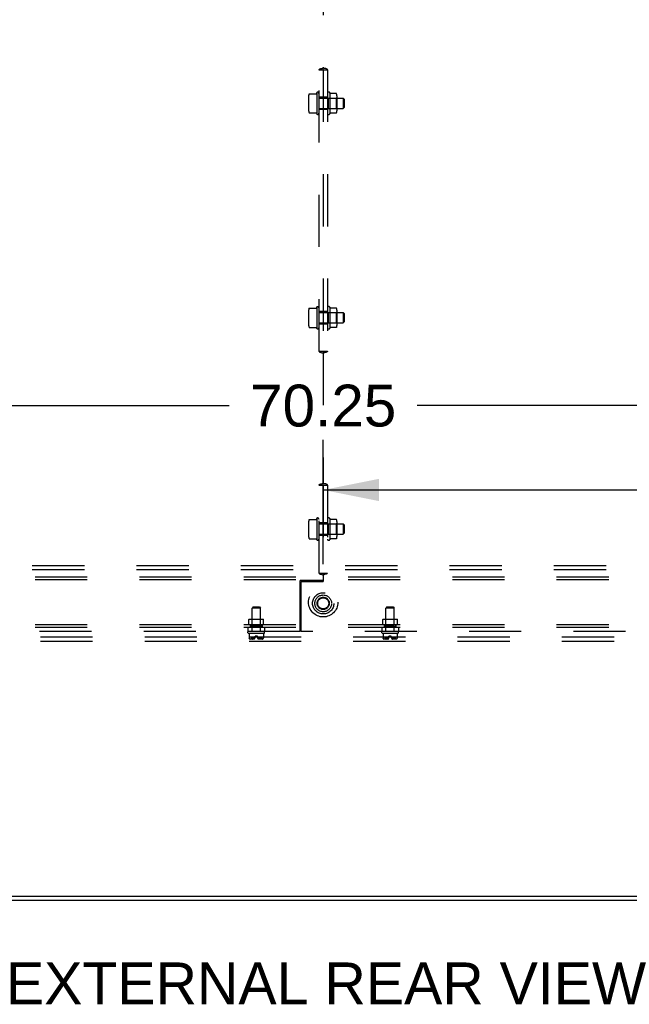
# Model space of a CAD drawing. Header units: inches. Extents: x 0 to 283, y 0 to 183.
# Tile 64 of 99: x 230 to 248, y 47 to 76. Entities that reach past the tile are written whole.
import ezdxf

# ---------------------------------------------------------------- set-up
doc = ezdxf.new("R2010")
doc.units = ezdxf.units.IN
doc.header["$LTSCALE"] = 15.583333
doc.header["$MEASUREMENT"] = 0
doc.linetypes.add('DOT', pattern=[0.2, 0.1, -0.1])
doc.linetypes.add('HIDDEN', pattern=[0.2, 0.1, -0.1])
doc.layers.get('0').update_dxf_attribs({"linetype": 'CONTINUOUS'})
for name, color, linetype in [('DEFAULT_2', 8, 'HIDDEN'), ('DIMENSIONS', 7, 'CONTINUOUS'), ('SUBPANEL', 7, 'CONTINUOUS')]:
    doc.layers.add(name, color=color, linetype=linetype)
doc.styles.get("Standard").update_dxf_attribs({"font": 'arial.ttf'})
doc.dimstyles.new('DIMSTYLE_1', dxfattribs={"dimtxt": 1.25, "dimasz": 1.666667, "dimexe": 0.09, "dimexo": 0.07, "dimgap": 0.0375, "dimtad": 0, "dimtih": 1, "dimtoh": 1, "dimzin": 4, "dimdsep": 46, "dimtxsty": 'Standard', "dimblk": '_FILLED', "dimblk1": '_FILLED', "dimblk2": '_FILLED', "dimcen": 0.09, "dimazin": 1, "dimtfac": 1, "dimtdec": 3, "dimtofl": 0, "dimtmove": 0, "dimatfit": 3, "dimldrblk": '_FILLED', "dimfxl": 0, "dimtolj": 1, "dimtzin": 4, "dimarcsym": 0})

# ---------------------------------------------------------------- blocks, each defined once
blk = doc.blocks.new('_FILLED')
at = {"color": 0, "linetype": 'ByBlock'}
blk.add_solid([(0, 0), (-1, 0.2), (-1, -0.2)], dxfattribs=at)
blk = doc.blocks.new('*D9')
at = {"layer": 'DIMENSIONS', "color": 2, "linetype": 'Continuous'}
for p, q in [((239.125, 59.87), (239.125, 63.591)), ((274.25, 59.87), (274.25, 63.591)), ((239.125, 62.091), (253.878, 62.091)), ((274.25, 62.091), (259.496, 62.091))]:
    blk.add_line(p, q, dxfattribs=at)
at = {"layer": 'DIMENSIONS', "color": 2, "linetype": 'Continuous', "xscale": 1.6666666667, "yscale": 1.6666666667, "zscale": 1.6666666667, "rotation": 180}
blk.add_blockref('_FILLED', (239.125, 62.091), dxfattribs=at)
at = {"layer": 'DIMENSIONS', "color": 2, "linetype": 'Continuous', "xscale": 1.6666666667, "yscale": 1.6666666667, "zscale": 1.6666666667}
blk.add_blockref('_FILLED', (274.25, 62.091), dxfattribs=at)
at = {"layer": 'DIMENSIONS', "color": 2, "linetype": 'Continuous', "insert": (256.687, 62.716), "char_height": 1.25, "width": 4.36803, "attachment_point": 2, "line_spacing_factor": 0.9}
blk.add_mtext('35.13', dxfattribs=at)
blk = doc.blocks.new('*D10')
at = {"layer": 'DIMENSIONS', "color": 2, "linetype": 'Continuous'}
for p, q in [((204, 59.87), (204, 66.112)), ((274.25, 59.87), (274.25, 66.112)), ((204, 64.612), (236.316, 64.612)), ((274.25, 64.612), (241.934, 64.612))]:
    blk.add_line(p, q, dxfattribs=at)
at = {"layer": 'DIMENSIONS', "color": 2, "linetype": 'Continuous', "xscale": 1.6666666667, "yscale": 1.6666666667, "zscale": 1.6666666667, "rotation": 180}
blk.add_blockref('_FILLED', (204, 64.612), dxfattribs=at)
at = {"layer": 'DIMENSIONS', "color": 2, "linetype": 'Continuous', "xscale": 1.6666666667, "yscale": 1.6666666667, "zscale": 1.6666666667}
blk.add_blockref('_FILLED', (274.25, 64.612), dxfattribs=at)
at = {"layer": 'DIMENSIONS', "color": 2, "linetype": 'Continuous', "insert": (239.125, 65.237), "char_height": 1.25, "width": 4.36803, "attachment_point": 2, "line_spacing_factor": 0.9}
blk.add_mtext('70.25', dxfattribs=at)

msp = doc.modelspace()

# ---------------------------------------------------------------- linework, layer by layer
at = {"color": 7, "linetype": 'Continuous'}
for p, q in [((277.812, 49.829), (200.437, 49.829)), ((212.46, 49.954), (265.79, 49.954))]:
    msp.add_line(p, q, dxfattribs=at)
at = {"layer": 'DEFAULT_2', "color": 8, "linetype": 'HIDDEN'}
for p, q in [((275.625, 59.829), (202.625, 59.829)), ((275.625, 59.704), (202.625, 59.704)), ((202.625, 57.704), (275.625, 57.704)), ((202.625, 57.579), (275.625, 57.579))]:
    msp.add_line(p, q, dxfattribs=at)
for radius in [0.318, 0.183, 0.166]:
    msp.add_circle((239.125, 58.704), radius, dxfattribs=at)
at = {"layer": 'DEFAULT_2', "color": 8, "linetype": 'DOT'}
msp.add_circle((239.125, 58.704), 0.17, dxfattribs=at)
at = {"layer": 'SUBPANEL', "color": 8, "linetype": 'HIDDEN'}
for p, q in [((239.125, 77.834), (239.125, 74.699)), ((238.999, 74.641), (239.251, 74.641)), ((239, 66.235), (239, 74.641)), ((239.121, 74.648), (239.125, 74.648)), ((239.125, 74.648), (239.123, 74.648)), ((239.126, 74.648), (239.125, 74.648)), ((239.125, 74.648), (239.128, 74.648)), ((239.125, 74.641), (239.125, 66.235)), ((239.25, 74.641), (239.25, 66.235)), ((238.69, 73.865), (238.69, 73.417)), ((238.711, 73.928), (238.913, 73.928)), ((238.923, 73.935), (238.93, 73.956)), ((238.93, 73.956), (238.93, 73.326)), ((239.25, 73.829), (239, 73.829)), ((239.32, 73.96), (239.32, 73.323)), ((239.515, 73.931), (239.344, 73.931)), ((239.536, 73.868), (239.536, 73.414)), ((239, 73.796), (239.72, 73.796)), ((239.27, 73.797), (239.25, 73.817)), ((239.27, 73.797), (239.516, 73.797)), ((239.27, 73.797), (239.27, 73.485)), ((239.516, 73.797), (239.536, 73.817)), ((239.516, 73.797), (239.516, 73.485)), ((239.75, 73.766), (239.72, 73.796)), ((239.72, 73.796), (239.72, 73.486)), ((239.75, 73.766), (239.75, 73.516)), ((238.711, 73.354), (238.913, 73.354)), ((238.923, 73.347), (238.93, 73.326)), ((239, 73.486), (239.72, 73.486)), ((239.25, 73.454), (239, 73.454)), ((239.27, 73.485), (239.25, 73.465)), ((239.27, 73.485), (239.516, 73.485)), ((239.515, 73.351), (239.344, 73.351)), ((239.516, 73.485), (239.536, 73.465)), ((239.75, 73.516), (239.72, 73.486)), ((238.69, 67.459), (238.69, 67.011)), ((238.711, 67.522), (238.913, 67.522)), ((238.923, 67.529), (238.93, 67.55)), ((238.93, 67.55), (238.93, 66.92)), ((239.25, 67.422), (239, 67.422)), ((239, 67.39), (239.72, 67.39)), ((239.27, 67.391), (239.25, 67.411)), ((239.27, 67.391), (239.516, 67.391)), ((239.27, 67.391), (239.27, 67.079)), ((239.32, 67.553), (239.32, 66.917)), ((239.515, 67.525), (239.344, 67.525)), ((239.516, 67.391), (239.536, 67.411)), ((239.516, 67.391), (239.516, 67.079)), ((239.536, 67.462), (239.536, 67.008)), ((239.75, 67.36), (239.72, 67.39)), ((239.72, 67.39), (239.72, 67.08)), ((239.75, 67.36), (239.75, 67.11)), ((239, 67.08), (239.72, 67.08)), ((239.27, 67.079), (239.25, 67.059)), ((239.27, 67.079), (239.516, 67.079)), ((239.516, 67.079), (239.536, 67.059)), ((239.75, 67.11), (239.72, 67.08)), ((238.711, 66.948), (238.913, 66.948)), ((238.923, 66.941), (238.93, 66.92)), ((239.25, 67.047), (239, 67.047)), ((239.515, 66.945), (239.344, 66.945)), ((238.999, 66.235), (239.251, 66.235)), ((239.125, 66.228), (239.121, 66.228)), ((239.123, 66.228), (239.124, 66.228)), ((239.128, 66.228), (239.125, 66.228)), ((239.125, 66.228), (239.126, 66.228)), ((239.125, 66.178), (239.125, 62.292)), ((238.999, 62.235), (239.251, 62.235)), ((239, 59.61), (239, 62.235)), ((239.121, 62.242), (239.125, 62.242)), ((239.125, 62.242), (239.123, 62.242)), ((239.126, 62.242), (239.125, 62.242)), ((239.125, 62.242), (239.128, 62.242)), ((239.125, 62.235), (239.125, 59.61)), ((239.25, 62.235), (239.25, 59.61)), ((238.711, 61.21), (238.913, 61.21)), ((238.923, 61.217), (238.93, 61.237)), ((238.93, 61.237), (238.93, 60.608)), ((239.32, 61.241), (239.32, 60.604)), ((239.515, 61.212), (239.344, 61.212)), ((238.69, 61.146), (238.69, 60.699)), ((239.25, 61.11), (239, 61.11)), ((239, 61.077), (239.72, 61.077)), ((239.27, 61.078), (239.25, 61.098)), ((239.27, 61.078), (239.516, 61.078)), ((239.27, 61.078), (239.27, 60.766)), ((239.516, 61.078), (239.536, 61.098)), ((239.516, 61.078), (239.516, 60.766)), ((239.536, 61.149), (239.536, 60.696)), ((239.75, 61.047), (239.72, 61.077)), ((239.72, 61.077), (239.72, 60.767)), ((239.75, 61.047), (239.75, 60.797)), ((238.711, 60.635), (238.913, 60.635)), ((238.923, 60.628), (238.93, 60.608)), ((239, 60.767), (239.72, 60.767)), ((239.25, 60.735), (239, 60.735)), ((239.27, 60.766), (239.25, 60.746)), ((239.27, 60.766), (239.516, 60.766)), ((239.515, 60.632), (239.344, 60.632)), ((239.516, 60.766), (239.536, 60.746)), ((239.75, 60.797), (239.72, 60.767)), ((260.125, 59.485), (218.125, 59.485)), ((238.999, 59.61), (239.251, 59.61)), ((239.125, 59.603), (239.121, 59.603)), ((239.123, 59.603), (239.124, 59.603)), ((239.128, 59.603), (239.125, 59.603)), ((239.125, 59.603), (239.126, 59.603)), ((239.125, 59.553), (239.125, 59.36)), ((260.125, 59.407), (218.125, 59.407)), ((239.125, 59.391), (238.437, 59.391)), ((238.437, 57.86), (238.437, 59.391)), ((238.468, 59.36), (239.125, 59.36)), ((238.468, 57.86), (238.468, 59.36)), ((237.031, 58.595), (237.001, 58.565)), ((237.249, 58.565), (237.001, 58.565)), ((237.001, 57.86), (237.001, 58.565)), ((237.031, 58.595), (237.219, 58.595)), ((237.219, 58.595), (237.249, 58.565)), ((237.249, 57.86), (237.249, 58.565)), ((241.031, 58.595), (241.001, 58.565)), ((241.249, 58.565), (241.001, 58.565)), ((241.001, 57.86), (241.001, 58.565)), ((241.031, 58.595), (241.219, 58.595)), ((241.219, 58.595), (241.249, 58.565)), ((241.249, 57.86), (241.249, 58.565)), ((260.125, 58.063), (218.125, 58.063)), ((260.125, 57.985), (218.125, 57.985)), ((236.875, 57.985), (236.875, 57.86)), ((236.915, 58.233), (236.905, 58.223)), ((237.345, 58.223), (236.905, 58.223)), ((236.905, 58.063), (236.905, 58.223)), ((236.915, 58.233), (237.335, 58.233)), ((236.953, 58.063), (236.953, 57.985)), ((236.953, 58.009), (236.953, 58.063)), ((236.953, 58.009), (237.296, 58.009)), ((237, 58.223), (236.99, 58.233)), ((237, 58.019), (236.99, 58.009)), ((237, 58.019), (237, 58.223)), ((237.25, 58.019), (237, 58.019)), ((237.25, 58.223), (237.26, 58.233)), ((237.25, 58.019), (237.25, 58.223)), ((237.25, 58.019), (237.26, 58.009)), ((237.296, 58.009), (237.296, 58.063)), ((237.297, 58.063), (237.297, 57.985)), ((237.335, 58.233), (237.345, 58.223)), ((237.345, 58.063), (237.345, 58.223)), ((237.375, 57.985), (237.375, 57.86)), ((240.875, 57.985), (240.875, 57.86)), ((240.915, 58.233), (240.905, 58.223)), ((241.345, 58.223), (240.905, 58.223)), ((240.905, 58.063), (240.905, 58.223)), ((240.915, 58.233), (241.335, 58.233)), ((240.953, 58.063), (240.953, 57.985)), ((240.953, 58.009), (240.953, 58.063)), ((240.953, 58.009), (241.296, 58.009)), ((241, 58.223), (240.99, 58.233)), ((241, 58.019), (240.99, 58.009)), ((241, 58.019), (241, 58.223)), ((241.25, 58.019), (241, 58.019)), ((241.25, 58.223), (241.26, 58.233)), ((241.25, 58.019), (241.25, 58.223)), ((241.25, 58.019), (241.26, 58.009)), ((241.296, 58.009), (241.296, 58.063)), ((241.297, 58.063), (241.297, 57.985)), ((241.335, 58.233), (241.345, 58.223)), ((241.345, 58.063), (241.345, 58.223)), ((241.375, 57.985), (241.375, 57.86)), ((238.437, 57.86), (205.156, 57.86)), ((236.875, 57.828), (236.875, 57.85)), ((236.885, 57.818), (237.365, 57.818)), ((236.912, 57.818), (236.912, 57.672)), ((236.912, 57.672), (236.912, 57.672)), ((236.912, 57.672), (236.912, 57.671)), ((236.912, 57.672), (236.912, 57.671)), ((236.912, 57.671), (236.913, 57.671)), ((236.913, 57.671), (236.913, 57.67)), ((236.913, 57.67), (236.913, 57.669)), ((236.913, 57.67), (236.913, 57.67)), ((236.913, 57.669), (236.913, 57.668)), ((236.914, 57.667), (236.913, 57.668)), ((236.913, 57.668), (236.913, 57.668)), ((236.914, 57.667), (236.915, 57.664)), ((236.925, 57.647), (236.923, 57.649)), ((236.925, 57.647), (236.926, 57.646)), ((237.09, 57.683), (236.971, 57.683)), ((236.971, 57.683), (236.971, 57.636)), ((237.005, 57.649), (237.004, 57.647)), ((237.014, 57.664), (237.015, 57.667)), ((237.015, 57.667), (237.015, 57.668)), ((237.022, 57.669), (237.022, 57.67)), ((237.023, 57.668), (237.022, 57.669)), ((237.023, 57.668), (237.023, 57.668)), ((237.024, 57.667), (237.023, 57.668)), ((237.026, 57.664), (237.024, 57.667)), ((237.025, 57.664), (237.028, 57.661)), ((237.16, 57.723), (237.09, 57.723)), ((237.09, 57.689), (237.09, 57.723)), ((237.16, 57.689), (237.16, 57.723)), ((237.279, 57.683), (237.16, 57.683)), ((237.209, 57.651), (237.212, 57.653)), ((237.224, 57.664), (237.226, 57.667)), ((237.234, 57.668), (237.234, 57.669)), ((237.235, 57.667), (237.235, 57.668)), ((237.235, 57.667), (237.236, 57.664)), ((237.246, 57.647), (237.245, 57.649)), ((237.246, 57.647), (237.248, 57.645)), ((237.279, 57.683), (237.279, 57.636)), ((237.324, 57.646), (237.325, 57.647)), ((237.326, 57.649), (237.325, 57.647)), ((237.335, 57.664), (237.336, 57.667)), ((237.337, 57.672), (237.337, 57.672)), ((237.337, 57.672), (237.337, 57.671)), ((237.337, 57.672), (237.338, 57.672)), ((237.337, 57.671), (237.337, 57.671)), ((237.337, 57.671), (237.337, 57.671)), ((237.337, 57.67), (237.337, 57.671)), ((237.337, 57.67), (237.337, 57.67)), ((237.337, 57.669), (237.337, 57.67)), ((237.338, 57.818), (237.338, 57.672)), ((237.338, 57.672), (237.337, 57.672)), ((237.375, 57.828), (237.375, 57.85)), ((273.094, 57.86), (238.468, 57.86)), ((240.875, 57.828), (240.875, 57.85)), ((240.885, 57.818), (241.365, 57.818)), ((240.912, 57.818), (240.912, 57.672)), ((240.912, 57.672), (240.912, 57.672)), ((240.912, 57.672), (240.912, 57.671)), ((240.912, 57.672), (240.912, 57.671)), ((240.912, 57.671), (240.913, 57.671)), ((240.913, 57.671), (240.913, 57.67)), ((240.913, 57.67), (240.913, 57.669)), ((240.913, 57.67), (240.913, 57.67)), ((240.913, 57.669), (240.913, 57.668)), ((240.914, 57.667), (240.913, 57.668)), ((240.913, 57.668), (240.913, 57.668)), ((240.914, 57.667), (240.915, 57.664)), ((240.925, 57.647), (240.923, 57.649)), ((240.925, 57.647), (240.926, 57.646)), ((241.09, 57.683), (240.971, 57.683)), ((240.971, 57.683), (240.971, 57.636)), ((241.005, 57.649), (241.004, 57.647)), ((241.014, 57.664), (241.015, 57.667)), ((241.015, 57.667), (241.015, 57.668)), ((241.022, 57.669), (241.022, 57.67)), ((241.023, 57.668), (241.022, 57.669)), ((241.023, 57.668), (241.023, 57.668)), ((241.024, 57.667), (241.023, 57.668)), ((241.026, 57.664), (241.024, 57.667)), ((241.025, 57.664), (241.028, 57.661)), ((241.16, 57.723), (241.09, 57.723)), ((241.09, 57.689), (241.09, 57.723)), ((241.16, 57.689), (241.16, 57.723)), ((241.279, 57.683), (241.16, 57.683)), ((241.209, 57.651), (241.212, 57.653)), ((241.228, 57.669), (241.227, 57.668)), ((241.234, 57.668), (241.234, 57.669)), ((241.235, 57.667), (241.235, 57.668)), ((241.235, 57.667), (241.236, 57.664)), ((241.246, 57.647), (241.245, 57.649)), ((241.246, 57.647), (241.248, 57.645)), ((241.279, 57.683), (241.279, 57.636)), ((241.324, 57.646), (241.325, 57.647)), ((241.326, 57.649), (241.325, 57.647)), ((241.335, 57.664), (241.336, 57.667)), ((241.337, 57.672), (241.337, 57.672)), ((241.337, 57.672), (241.337, 57.671)), ((241.337, 57.672), (241.338, 57.672)), ((241.337, 57.671), (241.337, 57.671)), ((241.337, 57.671), (241.337, 57.671)), ((241.337, 57.67), (241.337, 57.671)), ((241.337, 57.67), (241.337, 57.67)), ((241.337, 57.669), (241.337, 57.67)), ((241.338, 57.818), (241.338, 57.672)), ((241.338, 57.672), (241.337, 57.672)), ((241.375, 57.828), (241.375, 57.85)), ((236.933, 57.639), (236.926, 57.646)), ((237.058, 57.636), (236.938, 57.636)), ((237.001, 57.644), (237, 57.643)), ((237.312, 57.636), (237.192, 57.636)), ((237.324, 57.646), (237.316, 57.639)), ((240.933, 57.639), (240.926, 57.646)), ((241.058, 57.636), (240.938, 57.636)), ((241.001, 57.644), (241, 57.643)), ((241.312, 57.636), (241.192, 57.636)), ((241.324, 57.646), (241.316, 57.639))]:
    msp.add_line(p, q, dxfattribs=at)
for points in [[(238.999, 74.641), (239, 74.649), (239.004, 74.656), (239.012, 74.662), (239.023, 74.667), (239.036, 74.672), (239.051, 74.676), (239.068, 74.68), (239.087, 74.685), (239.106, 74.691), (239.125, 74.699)], [(239.12, 74.649), (239.12, 74.649), (239.12, 74.649), (239.121, 74.65), (239.121, 74.652), (239.122, 74.655), (239.122, 74.659), (239.123, 74.666), (239.124, 74.674), (239.124, 74.685), (239.125, 74.699)], [(239.12, 74.648), (239.12, 74.648), (239.12, 74.649), (239.12, 74.649)], [(239.123, 74.641), (239.122, 74.645), (239.12, 74.647), (239.12, 74.648)], [(239.13, 74.649), (239.13, 74.649), (239.13, 74.649), (239.129, 74.65), (239.129, 74.652), (239.128, 74.655), (239.127, 74.659), (239.127, 74.666), (239.126, 74.674), (239.125, 74.685), (239.125, 74.699)], [(239.251, 74.641), (239.25, 74.649), (239.246, 74.656), (239.238, 74.662), (239.227, 74.667), (239.214, 74.672), (239.199, 74.676), (239.181, 74.68), (239.163, 74.685), (239.144, 74.691), (239.125, 74.699)], [(239.126, 74.641), (239.128, 74.645), (239.129, 74.647), (239.13, 74.648)], [(239.13, 74.648), (239.13, 74.648), (239.13, 74.649), (239.13, 74.649)], [(238.702, 73.922), (238.703, 73.924), (238.704, 73.925), (238.705, 73.926), (238.707, 73.927), (238.708, 73.928), (238.71, 73.928), (238.711, 73.928)], [(238.923, 73.935), (238.923, 73.935), (238.923, 73.935), (238.923, 73.935), (238.923, 73.935), (238.923, 73.935), (238.923, 73.935), (238.923, 73.935), (238.923, 73.935), (238.923, 73.934), (238.923, 73.934), (238.923, 73.934), (238.922, 73.934), (238.922, 73.934), (238.922, 73.934), (238.922, 73.934), (238.922, 73.934), (238.922, 73.934), (238.922, 73.934), (238.922, 73.933), (238.922, 73.933), (238.922, 73.933), (238.922, 73.933), (238.922, 73.933), (238.922, 73.933), (238.922, 73.933), (238.922, 73.933), (238.922, 73.933), (238.922, 73.932), (238.921, 73.932), (238.921, 73.932), (238.921, 73.932), (238.921, 73.932), (238.921, 73.932), (238.921, 73.932), (238.921, 73.932), (238.921, 73.932), (238.921, 73.931), (238.92, 73.931), (238.92, 73.931), (238.92, 73.931), (238.92, 73.931), (238.92, 73.931), (238.92, 73.931), (238.92, 73.931), (238.919, 73.93), (238.919, 73.93), (238.919, 73.93), (238.919, 73.93), (238.919, 73.93), (238.918, 73.93), (238.918, 73.93), (238.918, 73.929), (238.918, 73.929), (238.918, 73.929), (238.917, 73.929), (238.917, 73.929), (238.917, 73.929), (238.916, 73.929), (238.916, 73.929), (238.916, 73.929), (238.915, 73.928), (238.915, 73.928), (238.914, 73.928), (238.914, 73.928), (238.913, 73.928)], [(239.344, 73.931), (239.344, 73.931), (239.343, 73.931), (239.343, 73.931), (239.342, 73.931), (239.342, 73.932), (239.341, 73.932), (239.341, 73.932), (239.34, 73.932), (239.34, 73.932), (239.34, 73.932), (239.34, 73.932), (239.339, 73.933), (239.339, 73.933), (239.339, 73.933), (239.339, 73.933), (239.338, 73.933), (239.338, 73.933), (239.338, 73.933), (239.338, 73.934), (239.338, 73.934), (239.337, 73.934), (239.337, 73.934), (239.337, 73.934), (239.337, 73.934), (239.337, 73.934), (239.337, 73.934), (239.337, 73.935), (239.337, 73.935), (239.336, 73.935), (239.336, 73.935), (239.336, 73.935), (239.336, 73.935), (239.336, 73.935), (239.336, 73.935), (239.336, 73.935), (239.336, 73.936), (239.336, 73.936), (239.336, 73.936), (239.336, 73.936)], [(239.524, 73.925), (239.523, 73.926), (239.522, 73.928), (239.521, 73.929), (239.52, 73.929), (239.519, 73.93), (239.518, 73.931), (239.517, 73.931), (239.515, 73.931), (239.515, 73.931)], [(238.702, 73.36), (238.703, 73.359), (238.704, 73.357), (238.705, 73.356), (238.707, 73.355), (238.708, 73.355), (238.71, 73.354), (238.711, 73.354)], [(238.913, 73.354), (238.914, 73.354), (238.914, 73.354), (238.915, 73.354), (238.915, 73.354), (238.916, 73.354), (238.916, 73.354), (238.916, 73.354), (238.917, 73.354), (238.917, 73.353), (238.917, 73.353), (238.918, 73.353), (238.918, 73.353), (238.918, 73.353), (238.918, 73.353), (238.918, 73.353), (238.919, 73.353), (238.919, 73.352), (238.919, 73.352), (238.919, 73.352), (238.919, 73.352), (238.92, 73.352), (238.92, 73.352), (238.92, 73.352), (238.92, 73.351), (238.92, 73.351), (238.92, 73.351), (238.92, 73.351), (238.921, 73.351), (238.921, 73.351), (238.921, 73.351), (238.921, 73.351), (238.921, 73.35), (238.921, 73.35), (238.921, 73.35), (238.921, 73.35), (238.921, 73.35), (238.922, 73.35), (238.922, 73.35), (238.922, 73.35), (238.922, 73.35), (238.922, 73.349), (238.922, 73.349), (238.922, 73.349), (238.922, 73.349), (238.922, 73.349), (238.922, 73.349), (238.922, 73.349), (238.922, 73.349), (238.922, 73.349), (238.922, 73.349), (238.922, 73.348), (238.922, 73.348), (238.922, 73.348), (238.923, 73.348), (238.923, 73.348), (238.923, 73.348), (238.923, 73.348), (238.923, 73.348), (238.923, 73.348), (238.923, 73.348), (238.923, 73.347), (238.923, 73.347), (238.923, 73.347), (238.923, 73.347), (238.923, 73.347)], [(239.336, 73.347), (239.336, 73.347), (239.336, 73.347), (239.336, 73.347), (239.336, 73.347), (239.336, 73.347), (239.336, 73.347), (239.336, 73.347), (239.336, 73.347), (239.336, 73.348), (239.337, 73.348), (239.337, 73.348), (239.337, 73.348), (239.337, 73.348), (239.337, 73.348), (239.337, 73.348), (239.337, 73.348), (239.337, 73.349), (239.338, 73.349), (239.338, 73.349), (239.338, 73.349), (239.338, 73.349), (239.338, 73.349), (239.339, 73.35), (239.339, 73.35), (239.339, 73.35), (239.34, 73.35), (239.34, 73.35), (239.34, 73.35), (239.341, 73.35), (239.341, 73.351), (239.341, 73.351), (239.342, 73.351), (239.342, 73.351), (239.343, 73.351), (239.344, 73.351), (239.344, 73.351)], [(239.524, 73.357), (239.523, 73.356), (239.522, 73.355), (239.521, 73.354), (239.52, 73.353), (239.519, 73.352), (239.518, 73.352), (239.517, 73.351), (239.515, 73.351), (239.515, 73.351)], [(238.702, 67.516), (238.703, 67.518), (238.704, 67.519), (238.705, 67.52), (238.707, 67.521), (238.708, 67.522), (238.71, 67.522), (238.711, 67.522)], [(238.923, 67.529), (238.923, 67.529), (238.923, 67.529), (238.923, 67.529), (238.923, 67.529), (238.923, 67.529), (238.923, 67.528), (238.923, 67.528), (238.923, 67.528), (238.923, 67.528), (238.923, 67.528), (238.923, 67.528), (238.922, 67.528), (238.922, 67.528), (238.922, 67.528), (238.922, 67.528), (238.922, 67.528), (238.922, 67.527), (238.922, 67.527), (238.922, 67.527), (238.922, 67.527), (238.922, 67.527), (238.922, 67.527), (238.922, 67.527), (238.922, 67.527), (238.922, 67.527), (238.922, 67.526), (238.922, 67.526), (238.922, 67.526), (238.921, 67.526), (238.921, 67.526), (238.921, 67.526), (238.921, 67.526), (238.921, 67.526), (238.921, 67.526), (238.921, 67.525), (238.921, 67.525), (238.921, 67.525), (238.92, 67.525), (238.92, 67.525), (238.92, 67.525), (238.92, 67.525), (238.92, 67.525), (238.92, 67.524), (238.92, 67.524), (238.919, 67.524), (238.919, 67.524), (238.919, 67.524), (238.919, 67.524), (238.919, 67.524), (238.918, 67.523), (238.918, 67.523), (238.918, 67.523), (238.918, 67.523), (238.918, 67.523), (238.917, 67.523), (238.917, 67.523), (238.917, 67.523), (238.916, 67.522), (238.916, 67.522), (238.916, 67.522), (238.915, 67.522), (238.915, 67.522), (238.914, 67.522), (238.914, 67.522), (238.913, 67.522)], [(239.344, 67.525), (239.344, 67.525), (239.343, 67.525), (239.343, 67.525), (239.342, 67.525), (239.342, 67.525), (239.341, 67.525), (239.341, 67.526), (239.34, 67.526), (239.34, 67.526), (239.34, 67.526), (239.34, 67.526), (239.339, 67.526), (239.339, 67.526), (239.339, 67.527), (239.339, 67.527), (239.338, 67.527), (239.338, 67.527), (239.338, 67.527), (239.338, 67.527), (239.338, 67.527), (239.337, 67.528), (239.337, 67.528), (239.337, 67.528), (239.337, 67.528), (239.337, 67.528), (239.337, 67.528), (239.337, 67.528), (239.337, 67.528), (239.336, 67.529), (239.336, 67.529), (239.336, 67.529), (239.336, 67.529), (239.336, 67.529), (239.336, 67.529), (239.336, 67.529), (239.336, 67.529), (239.336, 67.529), (239.336, 67.53), (239.336, 67.53)], [(239.524, 67.519), (239.523, 67.52), (239.522, 67.521), (239.521, 67.522), (239.52, 67.523), (239.519, 67.524), (239.518, 67.524), (239.517, 67.525), (239.515, 67.525), (239.515, 67.525)], [(238.702, 66.954), (238.703, 66.952), (238.704, 66.951), (238.705, 66.95), (238.707, 66.949), (238.708, 66.948), (238.71, 66.948), (238.711, 66.948)], [(238.913, 66.948), (238.914, 66.948), (238.914, 66.948), (238.915, 66.948), (238.915, 66.948), (238.916, 66.948), (238.916, 66.948), (238.916, 66.947), (238.917, 66.947), (238.917, 66.947), (238.917, 66.947), (238.918, 66.947), (238.918, 66.947), (238.918, 66.947), (238.918, 66.947), (238.918, 66.946), (238.919, 66.946), (238.919, 66.946), (238.919, 66.946), (238.919, 66.946), (238.919, 66.946), (238.92, 66.946), (238.92, 66.945), (238.92, 66.945), (238.92, 66.945), (238.92, 66.945), (238.92, 66.945), (238.92, 66.945), (238.921, 66.945), (238.921, 66.945), (238.921, 66.944), (238.921, 66.944), (238.921, 66.944), (238.921, 66.944), (238.921, 66.944), (238.921, 66.944), (238.921, 66.944), (238.922, 66.944), (238.922, 66.944), (238.922, 66.943), (238.922, 66.943), (238.922, 66.943), (238.922, 66.943), (238.922, 66.943), (238.922, 66.943), (238.922, 66.943), (238.922, 66.943), (238.922, 66.943), (238.922, 66.942), (238.922, 66.942), (238.922, 66.942), (238.922, 66.942), (238.922, 66.942), (238.922, 66.942), (238.923, 66.942), (238.923, 66.942), (238.923, 66.942), (238.923, 66.942), (238.923, 66.941), (238.923, 66.941), (238.923, 66.941), (238.923, 66.941), (238.923, 66.941), (238.923, 66.941), (238.923, 66.941), (238.923, 66.941)], [(239.336, 66.94), (239.336, 66.94), (239.336, 66.94), (239.336, 66.941), (239.336, 66.941), (239.336, 66.941), (239.336, 66.941), (239.336, 66.941), (239.336, 66.941), (239.336, 66.941), (239.337, 66.941), (239.337, 66.942), (239.337, 66.942), (239.337, 66.942), (239.337, 66.942), (239.337, 66.942), (239.337, 66.942), (239.337, 66.942), (239.338, 66.943), (239.338, 66.943), (239.338, 66.943), (239.338, 66.943), (239.338, 66.943), (239.339, 66.943), (239.339, 66.943), (239.339, 66.944), (239.34, 66.944), (239.34, 66.944), (239.34, 66.944), (239.341, 66.944), (239.341, 66.944), (239.341, 66.945), (239.342, 66.945), (239.342, 66.945), (239.343, 66.945), (239.344, 66.945), (239.344, 66.945)], [(239.524, 66.951), (239.523, 66.95), (239.522, 66.949), (239.521, 66.948), (239.52, 66.947), (239.519, 66.946), (239.518, 66.946), (239.517, 66.945), (239.515, 66.945), (239.515, 66.945)], [(238.999, 66.235), (239, 66.227), (239.004, 66.22), (239.012, 66.214), (239.023, 66.209), (239.036, 66.204), (239.051, 66.2), (239.068, 66.196), (239.087, 66.191), (239.106, 66.185), (239.125, 66.178)], [(239.123, 66.235), (239.122, 66.231), (239.12, 66.229), (239.12, 66.228)], [(239.12, 66.228), (239.12, 66.227), (239.12, 66.227), (239.121, 66.226), (239.121, 66.224), (239.122, 66.221), (239.122, 66.217), (239.123, 66.211), (239.124, 66.202), (239.124, 66.191), (239.125, 66.178)], [(239.12, 66.228), (239.12, 66.228), (239.12, 66.228), (239.12, 66.228)], [(239.251, 66.235), (239.25, 66.227), (239.246, 66.22), (239.238, 66.214), (239.227, 66.209), (239.214, 66.204), (239.199, 66.2), (239.181, 66.196), (239.163, 66.191), (239.144, 66.185), (239.125, 66.178)], [(239.13, 66.228), (239.13, 66.227), (239.13, 66.227), (239.129, 66.226), (239.129, 66.224), (239.128, 66.221), (239.127, 66.217), (239.127, 66.211), (239.126, 66.202), (239.125, 66.191), (239.125, 66.178)], [(239.126, 66.235), (239.128, 66.231), (239.129, 66.229), (239.13, 66.228)], [(239.13, 66.228), (239.13, 66.228), (239.13, 66.228), (239.13, 66.228)], [(238.999, 62.235), (239, 62.243), (239.004, 62.25), (239.012, 62.256), (239.023, 62.261), (239.036, 62.265), (239.051, 62.27), (239.068, 62.274), (239.087, 62.279), (239.106, 62.285), (239.125, 62.292)], [(239.12, 62.242), (239.12, 62.243), (239.12, 62.243), (239.121, 62.244), (239.121, 62.246), (239.122, 62.249), (239.122, 62.253), (239.123, 62.259), (239.124, 62.268), (239.124, 62.279), (239.125, 62.292)], [(239.12, 62.242), (239.12, 62.242), (239.12, 62.242), (239.12, 62.242)], [(239.123, 62.235), (239.122, 62.239), (239.12, 62.241), (239.12, 62.242)], [(239.13, 62.242), (239.13, 62.243), (239.13, 62.243), (239.129, 62.244), (239.129, 62.246), (239.128, 62.249), (239.127, 62.253), (239.127, 62.259), (239.126, 62.268), (239.125, 62.279), (239.125, 62.292)], [(239.251, 62.235), (239.25, 62.243), (239.246, 62.25), (239.238, 62.256), (239.227, 62.261), (239.214, 62.265), (239.199, 62.27), (239.181, 62.274), (239.163, 62.279), (239.144, 62.285), (239.125, 62.292)], [(239.126, 62.235), (239.128, 62.239), (239.129, 62.241), (239.13, 62.242)], [(239.13, 62.242), (239.13, 62.242), (239.13, 62.242), (239.13, 62.242)], [(238.702, 61.204), (238.703, 61.205), (238.704, 61.206), (238.705, 61.208), (238.707, 61.208), (238.708, 61.209), (238.71, 61.209), (238.711, 61.21)], [(238.923, 61.217), (238.923, 61.216), (238.923, 61.216), (238.923, 61.216), (238.923, 61.216), (238.923, 61.216), (238.923, 61.216), (238.923, 61.216), (238.923, 61.216), (238.923, 61.216), (238.923, 61.216), (238.923, 61.216), (238.922, 61.215), (238.922, 61.215), (238.922, 61.215), (238.922, 61.215), (238.922, 61.215), (238.922, 61.215), (238.922, 61.215), (238.922, 61.215), (238.922, 61.215), (238.922, 61.215), (238.922, 61.214), (238.922, 61.214), (238.922, 61.214), (238.922, 61.214), (238.922, 61.214), (238.922, 61.214), (238.922, 61.214), (238.921, 61.214), (238.921, 61.214), (238.921, 61.213), (238.921, 61.213), (238.921, 61.213), (238.921, 61.213), (238.921, 61.213), (238.921, 61.213), (238.921, 61.213), (238.92, 61.213), (238.92, 61.212), (238.92, 61.212), (238.92, 61.212), (238.92, 61.212), (238.92, 61.212), (238.92, 61.212), (238.919, 61.212), (238.919, 61.212), (238.919, 61.211), (238.919, 61.211), (238.919, 61.211), (238.918, 61.211), (238.918, 61.211), (238.918, 61.211), (238.918, 61.211), (238.918, 61.21), (238.917, 61.21), (238.917, 61.21), (238.917, 61.21), (238.916, 61.21), (238.916, 61.21), (238.916, 61.21), (238.915, 61.21), (238.915, 61.21), (238.914, 61.21), (238.914, 61.21), (238.913, 61.21)], [(239.344, 61.212), (239.344, 61.212), (239.343, 61.213), (239.343, 61.213), (239.342, 61.213), (239.342, 61.213), (239.341, 61.213), (239.341, 61.213), (239.34, 61.213), (239.34, 61.213), (239.34, 61.213), (239.34, 61.214), (239.339, 61.214), (239.339, 61.214), (239.339, 61.214), (239.339, 61.214), (239.338, 61.214), (239.338, 61.214), (239.338, 61.215), (239.338, 61.215), (239.338, 61.215), (239.337, 61.215), (239.337, 61.215), (239.337, 61.215), (239.337, 61.215), (239.337, 61.216), (239.337, 61.216), (239.337, 61.216), (239.337, 61.216), (239.336, 61.216), (239.336, 61.216), (239.336, 61.216), (239.336, 61.216), (239.336, 61.217), (239.336, 61.217), (239.336, 61.217), (239.336, 61.217), (239.336, 61.217), (239.336, 61.217), (239.336, 61.217)], [(239.524, 61.207), (239.523, 61.208), (239.522, 61.209), (239.521, 61.21), (239.52, 61.211), (239.519, 61.211), (239.518, 61.212), (239.517, 61.212), (239.515, 61.212), (239.515, 61.212)], [(238.702, 60.641), (238.703, 60.64), (238.704, 60.638), (238.705, 60.637), (238.707, 60.636), (238.708, 60.636), (238.71, 60.635), (238.711, 60.635)], [(238.913, 60.635), (238.914, 60.635), (238.914, 60.635), (238.915, 60.635), (238.915, 60.635), (238.916, 60.635), (238.916, 60.635), (238.916, 60.635), (238.917, 60.635), (238.917, 60.635), (238.917, 60.635), (238.918, 60.634), (238.918, 60.634), (238.918, 60.634), (238.918, 60.634), (238.918, 60.634), (238.919, 60.634), (238.919, 60.634), (238.919, 60.634), (238.919, 60.633), (238.919, 60.633), (238.92, 60.633), (238.92, 60.633), (238.92, 60.633), (238.92, 60.633), (238.92, 60.633), (238.92, 60.632), (238.92, 60.632), (238.921, 60.632), (238.921, 60.632), (238.921, 60.632), (238.921, 60.632), (238.921, 60.632), (238.921, 60.632), (238.921, 60.632), (238.921, 60.631), (238.921, 60.631), (238.922, 60.631), (238.922, 60.631), (238.922, 60.631), (238.922, 60.631), (238.922, 60.631), (238.922, 60.631), (238.922, 60.63), (238.922, 60.63), (238.922, 60.63), (238.922, 60.63), (238.922, 60.63), (238.922, 60.63), (238.922, 60.63), (238.922, 60.63), (238.922, 60.63), (238.922, 60.63), (238.922, 60.629), (238.923, 60.629), (238.923, 60.629), (238.923, 60.629), (238.923, 60.629), (238.923, 60.629), (238.923, 60.629), (238.923, 60.629), (238.923, 60.629), (238.923, 60.629), (238.923, 60.629), (238.923, 60.628), (238.923, 60.628)], [(239.336, 60.628), (239.336, 60.628), (239.336, 60.628), (239.336, 60.628), (239.336, 60.628), (239.336, 60.628), (239.336, 60.628), (239.336, 60.629), (239.336, 60.629), (239.336, 60.629), (239.337, 60.629), (239.337, 60.629), (239.337, 60.629), (239.337, 60.629), (239.337, 60.629), (239.337, 60.63), (239.337, 60.63), (239.337, 60.63), (239.338, 60.63), (239.338, 60.63), (239.338, 60.63), (239.338, 60.63), (239.338, 60.631), (239.339, 60.631), (239.339, 60.631), (239.339, 60.631), (239.34, 60.631), (239.34, 60.631), (239.34, 60.632), (239.341, 60.632), (239.341, 60.632), (239.341, 60.632), (239.342, 60.632), (239.342, 60.632), (239.343, 60.632), (239.344, 60.632), (239.344, 60.632)], [(239.524, 60.638), (239.523, 60.637), (239.522, 60.636), (239.521, 60.635), (239.52, 60.634), (239.519, 60.634), (239.518, 60.633), (239.517, 60.633), (239.515, 60.632), (239.515, 60.632)], [(238.999, 59.61), (239, 59.602), (239.004, 59.595), (239.012, 59.589), (239.023, 59.584), (239.036, 59.579), (239.051, 59.575), (239.068, 59.571), (239.087, 59.566), (239.106, 59.56), (239.125, 59.553)], [(239.123, 59.61), (239.122, 59.606), (239.12, 59.604), (239.12, 59.603)], [(239.12, 59.603), (239.12, 59.602), (239.12, 59.602), (239.121, 59.601), (239.121, 59.599), (239.122, 59.596), (239.122, 59.592), (239.123, 59.586), (239.124, 59.577), (239.124, 59.566), (239.125, 59.553)], [(239.12, 59.603), (239.12, 59.603), (239.12, 59.603), (239.12, 59.603)], [(239.251, 59.61), (239.25, 59.602), (239.246, 59.595), (239.238, 59.589), (239.227, 59.584), (239.214, 59.579), (239.199, 59.575), (239.181, 59.571), (239.163, 59.566), (239.144, 59.56), (239.125, 59.553)], [(239.13, 59.603), (239.13, 59.602), (239.13, 59.602), (239.129, 59.601), (239.129, 59.599), (239.128, 59.596), (239.127, 59.592), (239.127, 59.586), (239.126, 59.577), (239.125, 59.566), (239.125, 59.553)], [(239.126, 59.61), (239.128, 59.606), (239.129, 59.604), (239.13, 59.603)], [(239.13, 59.603), (239.13, 59.603), (239.13, 59.603), (239.13, 59.603)], [(236.912, 57.672), (236.912, 57.672), (236.912, 57.672)], [(236.921, 57.652), (236.919, 57.654), (236.918, 57.657), (236.917, 57.659), (236.916, 57.661), (236.915, 57.664), (236.914, 57.667)], [(236.916, 57.661), (236.917, 57.659), (236.918, 57.657)], [(236.921, 57.652), (236.922, 57.651), (236.923, 57.649)], [(237.001, 57.644), (237.001, 57.644), (237.001, 57.645), (237.002, 57.645), (237.004, 57.647)], [(237.005, 57.649), (237.007, 57.651), (237.008, 57.652)], [(237.015, 57.667), (237.014, 57.664), (237.013, 57.661), (237.012, 57.659), (237.01, 57.657), (237.009, 57.654), (237.008, 57.652)], [(237.009, 57.654), (237.01, 57.657), (237.012, 57.659), (237.013, 57.661)], [(237.022, 57.67), (237.021, 57.67), (237.021, 57.671), (237.02, 57.671), (237.02, 57.671), (237.02, 57.672), (237.019, 57.672), (237.019, 57.672), (237.018, 57.672), (237.018, 57.672), (237.017, 57.672), (237.017, 57.671), (237.017, 57.671), (237.016, 57.67), (237.016, 57.67), (237.016, 57.669), (237.015, 57.668)], [(237.015, 57.668), (237.015, 57.668), (237.015, 57.667)], [(237.016, 57.669), (237.016, 57.67), (237.016, 57.67), (237.016, 57.671), (237.017, 57.671), (237.017, 57.671), (237.018, 57.672), (237.018, 57.672), (237.018, 57.672), (237.019, 57.672), (237.019, 57.672), (237.02, 57.672), (237.02, 57.671), (237.021, 57.671), (237.021, 57.67), (237.022, 57.67)], [(237.028, 57.662), (237.03, 57.659), (237.032, 57.657), (237.035, 57.655), (237.037, 57.653), (237.04, 57.651), (237.043, 57.649), (237.046, 57.647), (237.05, 57.645), (237.053, 57.644), (237.057, 57.642), (237.06, 57.641), (237.064, 57.64)], [(237.04, 57.651), (237.038, 57.652), (237.035, 57.654), (237.033, 57.657), (237.03, 57.659), (237.028, 57.661)], [(237.054, 57.644), (237.051, 57.645), (237.048, 57.646), (237.046, 57.647), (237.043, 57.649)], [(237.209, 57.651), (237.206, 57.649), (237.203, 57.647), (237.2, 57.645), (237.197, 57.644), (237.193, 57.642), (237.189, 57.641), (237.186, 57.64)], [(237.196, 57.644), (237.199, 57.645), (237.201, 57.646), (237.204, 57.647), (237.207, 57.649)], [(237.212, 57.652), (237.215, 57.654), (237.217, 57.657), (237.22, 57.659), (237.222, 57.661), (237.224, 57.664)], [(237.222, 57.662), (237.22, 57.659), (237.218, 57.657), (237.215, 57.655), (237.212, 57.653)], [(237.227, 57.668), (237.227, 57.668), (237.226, 57.667)], [(237.234, 57.669), (237.234, 57.67), (237.234, 57.67), (237.233, 57.671), (237.233, 57.671), (237.233, 57.671), (237.232, 57.672), (237.232, 57.672), (237.231, 57.672), (237.231, 57.672), (237.23, 57.672), (237.23, 57.672), (237.229, 57.671), (237.229, 57.671), (237.228, 57.67), (237.228, 57.67), (237.228, 57.669), (237.227, 57.668)], [(237.227, 57.669), (237.228, 57.67), (237.228, 57.67), (237.229, 57.671), (237.229, 57.671), (237.23, 57.671), (237.23, 57.672), (237.231, 57.672), (237.231, 57.672), (237.232, 57.672), (237.232, 57.672), (237.232, 57.672), (237.233, 57.671), (237.233, 57.671), (237.234, 57.67), (237.234, 57.67), (237.234, 57.669)], [(237.234, 57.668), (237.235, 57.668), (237.235, 57.667)], [(237.242, 57.652), (237.241, 57.654), (237.239, 57.657), (237.238, 57.659), (237.237, 57.661), (237.236, 57.664), (237.235, 57.667)], [(237.237, 57.661), (237.238, 57.659), (237.239, 57.657)], [(237.242, 57.652), (237.243, 57.651), (237.245, 57.649)], [(237.326, 57.649), (237.328, 57.651), (237.329, 57.652)], [(237.336, 57.667), (237.335, 57.664), (237.334, 57.661), (237.333, 57.659), (237.332, 57.657), (237.33, 57.654), (237.329, 57.652)], [(237.33, 57.654), (237.332, 57.657), (237.333, 57.659), (237.334, 57.661)], [(237.336, 57.668), (237.337, 57.668), (237.337, 57.669)], [(237.337, 57.668), (237.336, 57.668), (237.336, 57.667)], [(240.912, 57.672), (240.912, 57.672), (240.912, 57.672)], [(240.921, 57.652), (240.919, 57.654), (240.918, 57.657), (240.917, 57.659), (240.916, 57.661), (240.915, 57.664), (240.914, 57.667)], [(240.916, 57.661), (240.917, 57.659), (240.918, 57.657)], [(240.921, 57.652), (240.922, 57.651), (240.923, 57.649)], [(241.001, 57.644), (241.001, 57.644), (241.001, 57.645), (241.002, 57.645), (241.004, 57.647)], [(241.005, 57.649), (241.007, 57.651), (241.008, 57.652)], [(241.015, 57.667), (241.014, 57.664), (241.013, 57.661), (241.012, 57.659), (241.01, 57.657), (241.009, 57.654), (241.008, 57.652)], [(241.01, 57.657), (241.012, 57.659), (241.013, 57.661)], [(241.022, 57.67), (241.021, 57.67), (241.021, 57.671), (241.02, 57.671), (241.02, 57.671), (241.02, 57.672), (241.019, 57.672), (241.019, 57.672), (241.018, 57.672), (241.018, 57.672), (241.017, 57.672), (241.017, 57.671), (241.017, 57.671), (241.016, 57.67), (241.016, 57.67), (241.016, 57.669), (241.015, 57.668)], [(241.015, 57.668), (241.015, 57.668), (241.015, 57.667)], [(241.016, 57.669), (241.016, 57.67), (241.016, 57.67), (241.016, 57.671), (241.017, 57.671), (241.017, 57.671), (241.018, 57.672), (241.018, 57.672), (241.018, 57.672), (241.019, 57.672), (241.019, 57.672), (241.02, 57.672), (241.02, 57.671), (241.021, 57.671), (241.021, 57.67), (241.022, 57.67)], [(241.028, 57.662), (241.03, 57.659), (241.032, 57.657), (241.035, 57.655), (241.037, 57.653), (241.04, 57.651)], [(241.038, 57.652), (241.035, 57.654), (241.033, 57.657), (241.03, 57.659), (241.028, 57.661)], [(241.04, 57.651), (241.043, 57.649), (241.046, 57.647), (241.05, 57.645), (241.053, 57.644), (241.057, 57.642), (241.06, 57.641), (241.064, 57.64)], [(241.054, 57.644), (241.051, 57.645), (241.048, 57.646), (241.046, 57.647), (241.043, 57.649)], [(241.209, 57.651), (241.206, 57.649), (241.203, 57.647), (241.2, 57.645), (241.197, 57.644), (241.193, 57.642), (241.189, 57.641), (241.186, 57.64)], [(241.196, 57.644), (241.199, 57.645), (241.201, 57.646), (241.204, 57.647), (241.207, 57.649)], [(241.212, 57.652), (241.215, 57.654), (241.217, 57.657), (241.22, 57.659), (241.222, 57.661), (241.224, 57.664), (241.226, 57.667)], [(241.224, 57.664), (241.222, 57.662), (241.22, 57.659), (241.218, 57.657), (241.215, 57.655), (241.212, 57.653)], [(241.227, 57.668), (241.227, 57.668), (241.226, 57.667)], [(241.234, 57.669), (241.234, 57.67), (241.234, 57.67), (241.233, 57.671), (241.233, 57.671), (241.233, 57.671), (241.232, 57.672), (241.232, 57.672), (241.231, 57.672), (241.231, 57.672), (241.23, 57.672), (241.23, 57.672), (241.229, 57.671), (241.229, 57.671), (241.228, 57.67), (241.228, 57.67), (241.227, 57.669)], [(241.228, 57.67), (241.228, 57.67), (241.229, 57.671), (241.229, 57.671), (241.23, 57.671), (241.23, 57.672), (241.231, 57.672), (241.231, 57.672), (241.232, 57.672), (241.232, 57.672), (241.232, 57.672), (241.233, 57.671), (241.233, 57.671), (241.234, 57.67), (241.234, 57.67), (241.234, 57.669)], [(241.234, 57.668), (241.235, 57.668), (241.235, 57.667)], [(241.242, 57.652), (241.241, 57.654), (241.239, 57.657), (241.238, 57.659), (241.237, 57.661), (241.236, 57.664), (241.235, 57.667)], [(241.237, 57.661), (241.238, 57.659), (241.239, 57.657), (241.241, 57.654)], [(241.242, 57.652), (241.243, 57.651), (241.245, 57.649)], [(241.326, 57.649), (241.328, 57.651), (241.329, 57.652)], [(241.336, 57.667), (241.335, 57.664), (241.334, 57.661), (241.333, 57.659), (241.332, 57.657), (241.33, 57.654), (241.329, 57.652)], [(241.332, 57.657), (241.333, 57.659), (241.334, 57.661)], [(241.336, 57.668), (241.337, 57.668), (241.337, 57.669)], [(241.337, 57.668), (241.336, 57.668), (241.336, 57.667)], [(236.933, 57.639), (236.934, 57.638), (236.935, 57.637), (236.936, 57.637), (236.938, 57.636), (236.939, 57.636), (236.94, 57.636)], [(237, 57.639), (237, 57.639), (237, 57.64), (237, 57.64), (237, 57.641), (237, 57.641), (237, 57.642), (237, 57.642), (237, 57.643), (237, 57.643)], [(237, 57.643), (237, 57.643), (237, 57.642), (237, 57.642), (237, 57.641), (237, 57.641), (237, 57.64), (237, 57.64), (237, 57.639), (237, 57.639), (237, 57.639), (237.001, 57.638), (237.002, 57.638), (237.002, 57.637), (237.003, 57.637), (237.004, 57.637), (237.005, 57.637), (237.005, 57.636), (237.006, 57.636), (237.007, 57.636), (237.008, 57.636), (237.009, 57.636), (237.01, 57.636), (237.011, 57.636)], [(237, 57.639), (237.001, 57.638), (237.002, 57.637), (237.003, 57.637), (237.004, 57.636), (237.005, 57.636), (237.006, 57.636)], [(237.064, 57.64), (237.061, 57.641), (237.059, 57.641), (237.056, 57.642)], [(237.186, 57.64), (237.188, 57.641), (237.191, 57.641), (237.193, 57.642)], [(237.25, 57.639), (237.249, 57.638), (237.248, 57.637), (237.247, 57.637), (237.246, 57.636), (237.245, 57.636), (237.244, 57.636)], [(237.25, 57.642), (237.25, 57.643), (237.249, 57.643), (237.249, 57.644), (237.249, 57.644), (237.248, 57.645), (237.248, 57.645)], [(237.25, 57.642), (237.25, 57.642), (237.25, 57.641), (237.25, 57.641), (237.25, 57.64), (237.25, 57.64), (237.25, 57.639), (237.25, 57.639)], [(237.316, 57.639), (237.315, 57.638), (237.314, 57.637), (237.313, 57.637), (237.312, 57.636), (237.311, 57.636), (237.31, 57.636)], [(240.933, 57.639), (240.934, 57.638), (240.935, 57.637), (240.936, 57.637), (240.938, 57.636), (240.939, 57.636), (240.94, 57.636)], [(241, 57.639), (241, 57.639), (241, 57.64), (241, 57.64), (241, 57.641), (241, 57.641), (241, 57.642), (241, 57.642), (241, 57.643), (241, 57.643)], [(241, 57.643), (241, 57.643), (241, 57.642), (241, 57.642), (241, 57.641), (241, 57.641), (241, 57.64), (241, 57.64), (241, 57.639), (241, 57.639), (241, 57.639), (241.001, 57.638), (241.002, 57.638), (241.002, 57.637), (241.003, 57.637), (241.004, 57.637), (241.005, 57.637), (241.005, 57.636), (241.006, 57.636), (241.007, 57.636), (241.008, 57.636), (241.009, 57.636), (241.01, 57.636), (241.011, 57.636)], [(241, 57.639), (241.001, 57.638), (241.002, 57.637), (241.003, 57.637), (241.004, 57.636), (241.005, 57.636), (241.006, 57.636)], [(241.064, 57.64), (241.061, 57.641), (241.059, 57.641), (241.056, 57.642)], [(241.186, 57.64), (241.188, 57.641), (241.191, 57.641), (241.193, 57.642)], [(241.25, 57.639), (241.249, 57.638), (241.248, 57.637), (241.247, 57.637), (241.246, 57.636), (241.245, 57.636), (241.244, 57.636)], [(241.25, 57.642), (241.25, 57.643), (241.249, 57.643), (241.249, 57.644), (241.249, 57.644), (241.248, 57.645), (241.248, 57.645)], [(241.25, 57.642), (241.25, 57.642), (241.25, 57.641), (241.25, 57.641), (241.25, 57.64), (241.25, 57.64), (241.25, 57.639), (241.25, 57.639)], [(241.316, 57.639), (241.315, 57.638), (241.314, 57.637), (241.313, 57.637), (241.312, 57.636), (241.311, 57.636), (241.31, 57.636)]]:
    msp.add_lwpolyline(points, dxfattribs=at)
for centre, radius in [((239.125, 58.735), 0.438), ((239.125, 58.704), 0.25)]:
    msp.add_circle(centre, radius, dxfattribs=at)
for centre, radius, start, end in [((238.831, 73.865), 0.141, 156.05, 180), ((238.961, 73.934), 0.0384, 0, 145.5503), ((239.288, 73.938), 0.0384, 34.4497, 180), ((238.87, 73.641), 0.551, 32.3153, 35.2892), ((239.395, 73.868), 0.141, 0, 23.95), ((238.831, 73.417), 0.141, 180, 203.95), ((238.961, 73.348), 0.0384, 214.4497, 360), ((239.288, 73.345), 0.0384, 180, 325.5503), ((238.87, 73.641), 0.551, 324.7108, 327.6847), ((239.395, 73.414), 0.141, 336.05, 360), ((238.831, 67.459), 0.141, 156.05, 180), ((238.961, 67.528), 0.0384, 0, 145.5503), ((239.288, 67.532), 0.0384, 34.4497, 180), ((238.87, 67.235), 0.551, 32.3153, 35.2892), ((239.395, 67.462), 0.141, 0, 23.95), ((238.831, 67.011), 0.141, 180, 203.95), ((238.961, 66.942), 0.0384, 214.4497, 360), ((239.288, 66.938), 0.0384, 180, 325.5503), ((238.87, 67.235), 0.551, 324.7108, 327.6847), ((239.395, 67.008), 0.141, 336.05, 360), ((238.831, 61.146), 0.141, 156.05, 180), ((238.961, 61.216), 0.0384, 0, 145.5503), ((239.288, 61.219), 0.0384, 34.4497, 180), ((238.87, 60.922), 0.551, 32.3153, 35.2892), ((239.395, 61.149), 0.141, 0, 23.95), ((238.831, 60.699), 0.141, 180, 203.95), ((238.961, 60.629), 0.0384, 214.4497, 360), ((239.288, 60.626), 0.0384, 180, 325.5503), ((238.87, 60.922), 0.551, 324.7108, 327.6847), ((239.395, 60.696), 0.141, 336.05, 360), ((236.885, 57.85), 0.01, 90, 180), ((236.885, 57.828), 0.01, 180, 270), ((236.977, 57.686), 0.0668, 192.4116, 225.3027), ((237.03, 57.689), 0.0603, 297.8819, 360), ((237.22, 57.689), 0.0603, 180, 242.1181), ((237.272, 57.686), 0.0668, 314.6973, 347.5884), ((237.365, 57.85), 0.01, 0, 90), ((237.365, 57.828), 0.01, 270, 360), ((240.885, 57.85), 0.01, 90, 180), ((240.885, 57.828), 0.01, 180, 270), ((240.977, 57.686), 0.0668, 192.4116, 225.3027), ((241.03, 57.689), 0.0603, 297.8819, 360), ((241.22, 57.689), 0.0603, 180, 242.1181), ((241.272, 57.686), 0.0668, 314.6973, 347.5884), ((241.365, 57.85), 0.01, 0, 90), ((241.365, 57.828), 0.01, 270, 360), ((236.938, 57.646), 0.01, 225.3027, 270), ((237.312, 57.646), 0.01, 270, 314.6973), ((240.938, 57.646), 0.01, 225.3027, 270), ((241.312, 57.646), 0.01, 270, 314.6973)]:
    msp.add_arc(centre, radius, start, end, dxfattribs=at)

# ---------------------------------------------------------------- texts
at = {"layer": 'DIMENSIONS', "color": 2, "linetype": 'Continuous', "insert": (239.392, 47.977), "char_height": 1.25, "width": 19.46097, "attachment_point": 2, "line_spacing_factor": 0.9}
msp.add_mtext('EXTERNAL REAR VIEW', dxfattribs=at)

# ---------------------------------------------------------------- dimensions: what is measured, and where the dimension line sits
at = {"layer": 'DIMENSIONS', "color": 2, "linetype": 'Continuous'}
dim = msp.add_linear_dim(base=(274.25, 64.612), p1=(204, 59.8), p2=(274.25, 59.8), dimstyle='DIMSTYLE_1', dxfattribs=at)
dim.commit()
dim.dimension.update_dxf_attribs({"geometry": '*D10', "text_midpoint": (239.129, 64.605), "dimtype": 160})
dim = msp.add_linear_dim(base=(239.12485985, 62.090649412), p1=(274.24985985, 59.800365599), p2=(239.12485985, 59.800365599), angle=180, dimstyle='DIMSTYLE_1', dxfattribs=at)
dim.commit()
dim.dimension.update_dxf_attribs({"geometry": '*D9', "text_midpoint": (256.684712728, 62.083676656), "dimtype": 160})

doc.saveas('drawing.dxf')
